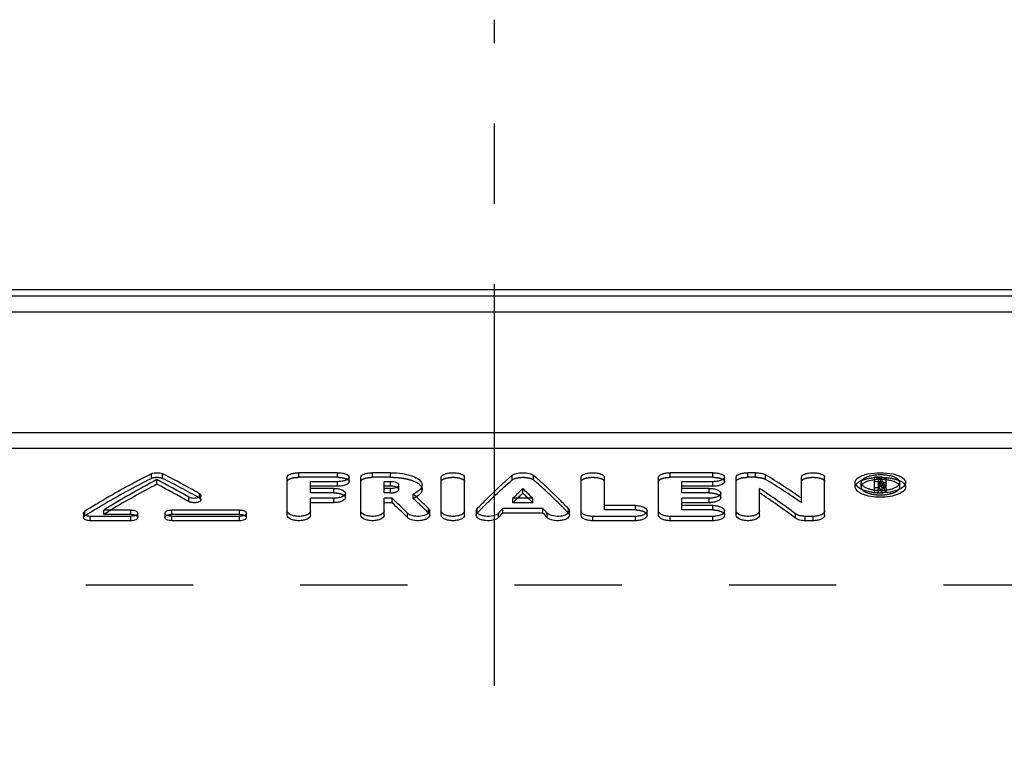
# Model space of a CAD drawing. Header units: millimetres. Extents: x 396 to 604, y 421 to 579.
# Tile 4 of 5: x 471 to 531, y 534 to 579. Entities that reach past the tile are written whole.
import ezdxf

# ---------------------------------------------------------------- set-up
doc = ezdxf.new("R2010")
doc.units = ezdxf.units.MM
doc.header["$LTSCALE"] = 65.185185
doc.linetypes.add('CENTER', pattern=[0.6, 0.375, -0.075, 0.075, -0.075])
doc.linetypes.add('HIDDEN', pattern=[0.2, 0.1, -0.1])
for name, color, linetype in [('KOERPER', 7, 'CONTINUOUS'), ('KONST.EL_MIT_GEO', 7, 'CONTINUOUS'), ('L1', 7, 'CONTINUOUS')]:
    doc.layers.add(name, color=color, linetype=linetype)

msp = doc.modelspace()

# ---------------------------------------------------------------- linework, layer by layer
at = {"layer": 'KOERPER', "color": 8, "linetype": 'HIDDEN'}
msp.add_line((599, 544.504), (401, 544.504), dxfattribs=at)
at = {"layer": 'KONST.EL_MIT_GEO', "color": 7, "linetype": 'Continuous'}
for p, q in [((536.309, 562.475), (463.691, 562.475)), ((463.374, 562.099), (536.626, 562.099)), ((463.374, 561.135), (536.626, 561.135)), ((456.747, 553.788), (543.253, 553.788)), ((457.069, 552.827), (542.931, 552.827)), ((479.469, 550.645), (479.469, 550.922)), ((487.389, 548.753), (487.389, 551.073)), ((490.456, 551.341), (488.096, 551.341)), ((491.162, 550.796), (491.162, 551.073)), ((491.87, 548.753), (491.87, 551.073)), ((493.676, 551.341), (492.577, 551.341)), ((496.761, 548.753), (496.761, 551.074)), ((498.177, 548.753), (498.177, 551.073)), ((505.262, 548.753), (505.262, 551.074)), ((506.677, 549.344), (506.677, 551.073)), ((509.978, 548.753), (509.978, 551.073)), ((513.282, 551.341), (510.686, 551.341)), ((513.988, 550.796), (513.988, 551.073)), ((514.695, 548.753), (514.695, 551.073)), ((515.875, 551.341), (515.403, 551.341)), ((518.66, 549.791), (518.66, 551.074)), ((520.075, 548.753), (520.075, 551.073)), ((523.111, 550.292), (523.111, 551.073)), ((523.466, 551.073), (523.111, 551.073)), ((523.346, 550.789), (523.346, 550.981)), ((523.466, 550.981), (523.346, 550.981)), ((523.466, 550.789), (523.466, 550.981)), ((523.582, 550.789), (523.582, 550.936)), ((523.818, 550.559), (523.818, 550.936)), ((488.804, 550.391), (488.804, 550.797)), ((490.455, 550.797), (488.804, 550.797)), ((490.455, 550.521), (488.804, 550.521)), ((490.22, 550.391), (488.804, 550.391)), ((490.455, 550.521), (490.455, 550.797)), ((493.285, 550.391), (493.285, 550.797)), ((493.675, 550.797), (493.285, 550.797)), ((493.676, 550.521), (493.285, 550.521)), ((493.676, 550.391), (493.285, 550.391)), ((493.676, 550.521), (493.675, 550.797)), ((495.593, 550.32), (495.593, 550.595)), ((501.719, 550.098), (501.719, 550.371)), ((511.394, 550.391), (511.394, 550.797)), ((513.28, 550.797), (511.394, 550.797)), ((513.28, 550.521), (511.394, 550.521)), ((513.046, 550.391), (511.394, 550.391)), ((513.28, 550.521), (513.28, 550.797)), ((516.111, 548.753), (516.111, 550.39)), ((521.931, 550.474), (521.931, 550.749)), ((523.419, 550.42), (523.111, 550.415)), ((523.467, 550.789), (523.346, 550.789)), ((523.346, 550.271), (523.346, 550.695)), ((523.419, 550.695), (523.346, 550.695)), ((523.419, 550.42), (523.419, 550.695)), ((523.436, 550.664), (523.419, 550.695)), ((523.436, 550.389), (523.419, 550.42)), ((523.47, 550.602), (523.436, 550.664)), ((523.572, 550.27), (523.572, 550.415)), ((523.814, 550.415), (523.572, 550.415)), ((523.668, 550.683), (523.65, 550.716)), ((523.814, 550.29), (523.814, 550.415)), ((525, 550.474), (525, 550.749)), ((481.403, 549.583), (481.403, 549.854)), ((482.146, 549.689), (482.146, 549.96)), ((488.804, 548.753), (488.804, 549.79)), ((490.219, 549.79), (488.804, 549.79)), ((490.219, 549.519), (490.219, 549.79)), ((490.927, 549.822), (490.927, 550.094)), ((493.285, 548.753), (493.285, 549.79)), ((493.768, 549.79), (493.285, 549.79)), ((493.768, 549.519), (493.768, 549.79)), ((502.321, 549.79), (501.117, 549.79)), ((511.394, 549.344), (511.394, 549.79)), ((513.045, 549.79), (511.394, 549.79)), ((513.045, 549.519), (513.045, 549.79)), ((513.752, 549.822), (513.752, 550.094)), ((490.219, 549.519), (488.804, 549.519)), ((493.768, 549.519), (493.285, 549.519)), ((500.494, 548.888), (500.494, 549.155)), ((502.944, 549.155), (500.494, 549.155)), ((502.944, 548.888), (502.944, 549.155)), ((508.565, 549.344), (506.677, 549.344)), ((513.045, 549.519), (511.394, 549.519)), ((513.282, 549.344), (511.394, 549.344)), ((475, 548.881), (475, 548.616)), ((475.413, 548.421), (475.413, 548.685)), ((477.889, 548.685), (475.413, 548.685)), ((477.89, 549.073), (476.236, 549.073)), ((477.889, 548.421), (477.889, 548.685)), ((478.302, 548.616), (478.302, 548.881)), ((479.953, 548.881), (479.953, 548.615)), ((480.366, 548.421), (480.365, 548.685)), ((484.493, 548.685), (480.365, 548.685)), ((484.494, 549.073), (480.366, 549.073)), ((484.493, 548.421), (484.493, 548.685)), ((484.905, 548.616), (484.905, 548.881)), ((494.705, 548.614), (494.705, 548.879)), ((496.054, 548.753), (496.054, 549.019)), ((498.884, 549.02), (498.884, 548.754)), ((500.239, 548.62), (500.239, 548.885)), ((502.944, 548.888), (500.494, 548.888)), ((503.199, 548.62), (503.199, 548.885)), ((504.554, 548.753), (504.554, 549.019)), ((505.969, 548.421), (505.969, 548.685)), ((508.563, 548.685), (505.969, 548.685)), ((508.563, 548.421), (508.563, 548.685)), ((509.271, 548.753), (509.271, 549.019)), ((510.686, 548.421), (510.686, 548.685)), ((513.28, 548.685), (510.686, 548.685)), ((513.28, 548.421), (513.28, 548.685)), ((513.988, 548.753), (513.988, 549.019)), ((518.296, 548.578), (518.296, 548.843)), ((518.896, 548.421), (518.896, 548.685)), ((519.368, 548.685), (518.896, 548.685)), ((519.368, 548.421), (519.368, 548.685)), ((477.889, 548.421), (475.413, 548.421)), ((484.493, 548.421), (480.366, 548.421)), ((508.563, 548.421), (505.969, 548.421)), ((513.28, 548.421), (510.686, 548.421)), ((519.368, 548.421), (518.896, 548.421))]:
    msp.add_line(p, q, dxfattribs=at)
at = {"layer": 'KONST.EL_MIT_GEO', "color": 8, "linetype": 'HIDDEN'}
for p, q in [((479.133, 551), (479.134, 551.279)), ((479.805, 551), (479.805, 551.278)), ((488.096, 551.063), (488.096, 551.341)), ((490.455, 551.063), (488.096, 551.063)), ((490.455, 551.063), (490.456, 551.341)), ((492.577, 551.063), (492.577, 551.341)), ((493.676, 551.063), (492.577, 551.063)), ((493.676, 551.063), (493.676, 551.341)), ((501.071, 550.904), (501.072, 551.183)), ((502.367, 550.904), (502.367, 551.182)), ((510.686, 551.063), (510.686, 551.341)), ((513.28, 551.063), (510.686, 551.063)), ((513.28, 551.063), (513.282, 551.341)), ((515.403, 551.063), (515.403, 551.341)), ((515.875, 551.063), (515.403, 551.063)), ((515.875, 551.063), (515.875, 551.341)), ((516.475, 550.938), (516.475, 551.216)), ((523.466, 550.981), (523.466, 551.073)), ((488.804, 550.117), (488.804, 550.391)), ((490.219, 550.117), (490.22, 550.391)), ((493.285, 550.117), (493.285, 550.391)), ((493.676, 550.117), (493.676, 550.391)), ((494.177, 550.322), (494.177, 550.597)), ((511.394, 550.117), (511.394, 550.391)), ((513.045, 550.117), (513.046, 550.391)), ((522.286, 550.474), (522.286, 550.749)), ((523.346, 550.789), (523.111, 550.795)), ((523.111, 550.141), (523.111, 550.292)), ((523.346, 550.695), (523.346, 550.789)), ((523.466, 550.705), (523.346, 550.705)), ((523.466, 550.513), (523.346, 550.513)), ((523.466, 550.513), (523.467, 550.789)), ((523.582, 550.559), (523.582, 550.789)), ((523.65, 550.44), (523.65, 550.716)), ((523.814, 550.141), (523.814, 550.29)), ((524.645, 550.474), (524.645, 550.749)), ((482.064, 549.794), (482.065, 550.066)), ((490.219, 550.117), (488.804, 550.117)), ((493.676, 550.117), (493.285, 550.117)), ((495.056, 549.771), (495.056, 550.043)), ((501.117, 549.519), (501.117, 549.79)), ((502.321, 549.519), (502.321, 549.79)), ((513.045, 550.117), (511.394, 550.117)), ((518.66, 549.52), (518.66, 549.791)), ((523.346, 550.141), (523.111, 550.141)), ((523.346, 550.141), (523.346, 550.271)), ((523.572, 550.141), (523.572, 550.27)), ((523.814, 550.141), (523.572, 550.141)), ((495.988, 548.89), (495.988, 549.156)), ((498.944, 548.884), (498.944, 549.15)), ((502.321, 549.519), (501.117, 549.519)), ((504.494, 548.884), (504.495, 549.15)), ((506.677, 549.076), (506.677, 549.344)), ((508.563, 549.076), (508.565, 549.344)), ((511.394, 549.076), (511.394, 549.344)), ((513.28, 549.076), (513.282, 549.344)), ((475.082, 548.73), (475.082, 548.996)), ((476.236, 548.807), (476.236, 549.073)), ((477.889, 548.807), (476.236, 548.807)), ((476.595, 549.026), (476.674, 549.074)), ((477.889, 548.807), (477.89, 549.073)), ((480.366, 548.807), (480.366, 549.073)), ((484.493, 548.807), (480.366, 548.807)), ((484.493, 548.807), (484.494, 549.073)), ((508.563, 549.076), (506.677, 549.076)), ((513.28, 549.076), (511.394, 549.076))]:
    msp.add_line(p, q, dxfattribs=at)
at = {"layer": 'KONST.EL_MIT_GEO', "color": 7, "linetype": 'Continuous'}
for centre, radius, start, end in [((501.907, 506.13), 50.567, 116.76644, 120.8425), ((503.657, 504.862), 52.024, 117.70581, 121.80809), ((456.002, 506.157), 50.543, 59.83079, 62.33506), ((457.769, 507.51), 49.003, 60.95163, 63.27581), ((495.438, 516.58), 40.524, 55.03777, 58.7274), ((523.44, 548.475), 2.732, 93.85572, 99.42861), ((523.424, 548.295), 2.633, 96.85746, 99.27246), ((523.461, 548.204), 3.004, 91.36211, 93.91407), ((523.464, 548.097), 3.111, 88.87482, 91.37205), ((523.466, 550.177), 0.896, 84.09699, 90.00726), ((523.513, 548.318), 2.61, 80.95526, 83.27365), ((503.343, 504.904), 51.597, 117.56149, 121.12348), ((456.066, 505.758), 50.622, 59.96607, 62.46323), ((456.968, 506.056), 50.662, 60.63256, 60.958), ((493.677, 549.249), 1.272, 86.46302, 90.03508), ((523.262, 527.481), 31.433, 133.26374, 134.78997), ((480.176, 527.481), 31.433, 45.21003, 46.73626), ((491.933, 513.909), 43.765, 52.95968, 56.46514), ((523.456, 552.921), 2.653, 262.50314, 266.02075), ((500.241, 537.531), 26.521, 28.70444, 29.00194), ((499.52, 537.481), 27.31, 28.2686, 28.71673), ((523.525, 551.232), 0.531, 283.60648, 287.36175), ((500.541, 537.907), 26.421, 28.75236, 28.91654), ((523.48, 552.866), 2.598, 274.31297, 277.39443), ((499.801, 537.502), 27.265, 28.26834, 28.75068), ((523.501, 552.705), 2.436, 277.38466, 280.35693), ((456.729, 505.632), 51.149, 60.30916, 60.63256), ((469.249, 523.63), 35.854, 44.766, 46.85389), ((472.445, 525.349), 33.482, 46.55162, 47.52057), ((522.954, 527.411), 31.075, 133.44527, 133.93254), ((522.514, 527.876), 30.434, 133.09886, 133.44477), ((480.924, 527.876), 30.434, 46.55523, 46.90114), ((480.484, 527.411), 31.075, 46.06746, 46.55473), ((492.027, 513.578), 43.761, 53.10953, 56.60895), ((523.444, 553.453), 3.334, 262.19948, 264.86207), ((523.466, 553.696), 3.578, 264.86804, 272.52514), ((523.465, 553.033), 2.765, 266.00515, 267.54747), ((523.467, 553.082), 2.815, 267.54522, 268.76403), ((523.467, 553.092), 2.824, 268.76077, 271.51163), ((523.47, 552.998), 2.73, 271.50109, 274.31004), ((523.766, 552.223), 2.07, 286.78552, 290.41282), ((503.688, 503.116), 54.068, 120.82523, 121.94271), ((469.382, 523.359), 35.764, 44.92188, 47.00953), ((471.209, 524.046), 35.278, 45.38026, 46.54988), ((526.425, 524.359), 35.878, 136.28143, 136.8755), ((477.014, 524.36), 35.877, 43.12605, 43.71876), ((513.046, 551.169), 1.65, 269.96327, 273.36892), ((526.275, 524.101), 35.764, 136.12553, 136.71841), ((477.163, 524.101), 35.764, 43.28159, 43.87447)]:
    msp.add_arc(centre, radius, start, end, dxfattribs=at)
at = {"layer": 'KONST.EL_MIT_GEO', "color": 8, "linetype": 'HIDDEN'}
for centre, radius, start, end in [((457.566, 506.611), 49.648, 60.43328, 63.38825), ((495.512, 516.235), 40.544, 55.1841, 58.866), ((523.448, 548.093), 2.836, 93.77751, 96.84746), ((523.46, 547.927), 3.002, 92.17172, 93.79482), ((523.463, 547.861), 3.069, 91.29518, 92.17507), ((523.464, 547.803), 3.127, 88.84059, 91.29179), ((523.464, 547.785), 3.145, 87.83708, 88.84508), ((523.465, 547.829), 3.101, 86.4116, 87.8395), ((523.479, 548.022), 2.907, 83.28899, 86.43896), ((500.28, 537.418), 26.753, 28.39613, 29.12754), ((471.689, 524.134), 34.688, 45.53392, 47.65171), ((523.606, 526.735), 32.014, 133.93358, 134.62638), ((479.832, 526.735), 32.014, 45.37362, 46.06642), ((499.554, 537.154), 27.305, 28.39968, 28.70439), ((504.794, 502.475), 54.426, 121.20554, 121.64847)]:
    msp.add_arc(centre, radius, start, end, dxfattribs=at)
for points, knots in [([(475.082, 548.73), (475.418, 548.938), (476.742, 549.74), (478.102, 550.484), (479.133, 551)], [0, 0, 0, 0, 0.254938, 1, 1, 1, 1]), ([(479.133, 551), (479.235, 551.051), (479.47, 551.074), (479.704, 551.051), (479.805, 551)], [0, 0, 0, 0, 0.500766, 1, 1, 1, 1]), ([(487.389, 550.796), (487.389, 550.889), (487.592, 550.999), (487.832, 551.049), (488.006, 551.063), (488.096, 551.063)], [0, 0, 0, 0, 0.355118, 0.65633, 1, 1, 1, 1]), ([(490.455, 551.063), (490.545, 551.063), (490.719, 551.049), (490.959, 550.998), (491.162, 550.89), (491.162, 550.796)], [0, 0, 0, 0, 0.344227, 0.643957, 1, 1, 1, 1]), ([(491.87, 550.796), (491.87, 550.889), (492.073, 550.999), (492.313, 551.049), (492.487, 551.063), (492.577, 551.063)], [0, 0, 0, 0, 0.355118, 0.65633, 1, 1, 1, 1]), ([(493.676, 551.063), (493.923, 551.063), (494.281, 551.039), (494.737, 550.947), (495.169, 550.821), (495.593, 550.578), (495.593, 550.32)], [0, 0, 0, 0, 0.344539, 0.501054, 0.640576, 1, 1, 1, 1]), ([(496.761, 550.796), (496.761, 550.889), (496.965, 550.998), (497.205, 551.049), (497.468, 551.07), (497.732, 551.049), (497.973, 550.999), (498.177, 550.89), (498.177, 550.796)], [0, 0, 0, 0, 0.177853, 0.327771, 0.499446, 0.671765, 0.821548, 1, 1, 1, 1]), ([(498.944, 548.884), (499.119, 549.066), (499.805, 549.764), (500.521, 550.432), (501.071, 550.904)], [0, 0, 0, 0, 0.258634, 1, 1, 1, 1]), ([(501.071, 550.904), (501.143, 550.966), (501.366, 551.04), (501.719, 551.075), (502.071, 551.041), (502.294, 550.966), (502.367, 550.904)], [0, 0, 0, 0, 0.211467, 0.499334, 0.788179, 1, 1, 1, 1]), ([(504.494, 548.884), (504.319, 549.066), (503.633, 549.764), (502.917, 550.432), (502.367, 550.904)], [0, 0, 0, 0, 0.258634, 1, 1, 1, 1]), ([(505.262, 550.796), (505.262, 550.889), (505.465, 550.998), (505.705, 551.049), (505.969, 551.07), (506.232, 551.049), (506.473, 550.999), (506.677, 550.89), (506.677, 550.796)], [0, 0, 0, 0, 0.177853, 0.327771, 0.499446, 0.671765, 0.821548, 1, 1, 1, 1]), ([(509.978, 550.796), (509.978, 550.889), (510.182, 550.999), (510.422, 551.049), (510.596, 551.063), (510.686, 551.063)], [0, 0, 0, 0, 0.355118, 0.65633, 1, 1, 1, 1]), ([(513.28, 551.063), (513.371, 551.063), (513.545, 551.049), (513.785, 550.998), (513.988, 550.89), (513.988, 550.796)], [0, 0, 0, 0, 0.344227, 0.643957, 1, 1, 1, 1]), ([(514.695, 550.796), (514.695, 550.889), (514.899, 550.999), (515.139, 551.049), (515.313, 551.063), (515.403, 551.063)], [0, 0, 0, 0, 0.355118, 0.65633, 1, 1, 1, 1]), ([(515.875, 551.063), (515.989, 551.063), (516.194, 551.045), (516.396, 550.986), (516.475, 550.938)], [0, 0, 0, 0, 0.553597, 1, 1, 1, 1]), ([(518.66, 550.796), (518.66, 550.889), (518.863, 550.998), (519.103, 551.049), (519.367, 551.07), (519.631, 551.049), (519.871, 550.999), (520.075, 550.89), (520.075, 550.796)], [0, 0, 0, 0, 0.177853, 0.327771, 0.499446, 0.671765, 0.821548, 1, 1, 1, 1]), ([(521.931, 550.474), (521.931, 550.679), (522.369, 550.924), (522.895, 551.033), (523.467, 551.079), (524.039, 551.032), (524.564, 550.923), (525, 550.679), (525, 550.474)], [0, 0, 0, 0, 0.179298, 0.329068, 0.500284, 0.671989, 0.821223, 1, 1, 1, 1]), ([(493.676, 550.117), (493.74, 550.117), (493.864, 550.128), (494.037, 550.168), (494.177, 550.254), (494.177, 550.322)], [0, 0, 0, 0, 0.339524, 0.637926, 1, 1, 1, 1]), ([(494.177, 550.322), (494.177, 550.335), (494.16, 550.401), (494.092, 550.437), (494.043, 550.458)], [0, 0, 0, 0, 0.192173, 1, 1, 1, 1]), ([(522.338, 550.61), (522.33, 550.6), (522.302, 550.56), (522.286, 550.51), (522.286, 550.474)], [0, 0, 0, 0, 0.271436, 1, 1, 1, 1]), ([(522.286, 550.474), (522.286, 550.407), (522.388, 550.25), (522.657, 550.115), (523.029, 550.016), (523.464, 549.984), (523.899, 550.016), (524.272, 550.114), (524.543, 550.249), (524.645, 550.407), (524.645, 550.474)], [0, 0, 0, 0, 0.074209, 0.185021, 0.331571, 0.499526, 0.666861, 0.814272, 0.925356, 1, 1, 1, 1]), ([(523.466, 550.795), (523.55, 550.795), (523.669, 550.789), (523.818, 550.707), (523.818, 550.659)], [0, 0, 0, 0, 0.641243, 1, 1, 1, 1]), ([(523.582, 550.659), (523.582, 550.675), (523.533, 550.702), (523.493, 550.705), (523.466, 550.705)], [0, 0, 0, 0, 0.36181, 1, 1, 1, 1]), ([(523.466, 550.513), (523.493, 550.513), (523.533, 550.516), (523.582, 550.544), (523.582, 550.559)], [0, 0, 0, 0, 0.639837, 1, 1, 1, 1]), ([(523.773, 550.491), (523.767, 550.487), (523.739, 550.47), (523.708, 550.457), (523.684, 550.45)], [0, 0, 0, 0, 0.222711, 1, 1, 1, 1]), ([(524.645, 550.474), (524.645, 550.51), (524.629, 550.56), (524.601, 550.6), (524.593, 550.61)], [0, 0, 0, 0, 0.728663, 1, 1, 1, 1]), ([(482.064, 549.794), (482.077, 549.787), (482.115, 549.763), (482.146, 549.72), (482.146, 549.689)], [0, 0, 0, 0, 0.323316, 1, 1, 1, 1]), ([(490.219, 550.117), (490.309, 550.117), (490.483, 550.102), (490.73, 550.045), (490.927, 549.921), (490.927, 549.822)], [0, 0, 0, 0, 0.337917, 0.633802, 1, 1, 1, 1]), ([(495.247, 549.869), (495.232, 549.86), (495.17, 549.824), (495.106, 549.793), (495.056, 549.771)], [0, 0, 0, 0, 0.235622, 1, 1, 1, 1]), ([(513.045, 550.117), (513.135, 550.117), (513.309, 550.102), (513.556, 550.045), (513.752, 549.921), (513.752, 549.822)], [0, 0, 0, 0, 0.337917, 0.633802, 1, 1, 1, 1]), ([(475, 548.616), (475, 548.626), (475.009, 548.675), (475.05, 548.71), (475.082, 548.73)], [0, 0, 0, 0, 0.21476, 1, 1, 1, 1]), ([(477.889, 548.807), (477.942, 548.807), (478.044, 548.797), (478.192, 548.758), (478.302, 548.676), (478.302, 548.616)], [0, 0, 0, 0, 0.333211, 0.621693, 1, 1, 1, 1]), ([(479.953, 548.615), (479.953, 548.676), (480.063, 548.758), (480.211, 548.797), (480.313, 548.807), (480.366, 548.807)], [0, 0, 0, 0, 0.377777, 0.669968, 1, 1, 1, 1]), ([(484.493, 548.807), (484.546, 548.807), (484.648, 548.797), (484.796, 548.758), (484.905, 548.676), (484.905, 548.616)], [0, 0, 0, 0, 0.333211, 0.621693, 1, 1, 1, 1]), ([(495.988, 548.89), (495.998, 548.88), (496.033, 548.842), (496.054, 548.79), (496.054, 548.753)], [0, 0, 0, 0, 0.288134, 1, 1, 1, 1]), ([(498.884, 548.754), (498.884, 548.789), (498.903, 548.837), (498.934, 548.874), (498.944, 548.884)], [0, 0, 0, 0, 0.71571, 1, 1, 1, 1]), ([(504.494, 548.884), (504.504, 548.874), (504.535, 548.837), (504.554, 548.788), (504.554, 548.753)], [0, 0, 0, 0, 0.285747, 1, 1, 1, 1]), ([(508.563, 549.076), (508.654, 549.076), (508.828, 549.059), (509.081, 548.995), (509.271, 548.856), (509.271, 548.753)], [0, 0, 0, 0, 0.331336, 0.62337, 1, 1, 1, 1]), ([(513.28, 549.076), (513.371, 549.076), (513.545, 549.059), (513.798, 548.995), (513.988, 548.856), (513.988, 548.753)], [0, 0, 0, 0, 0.331336, 0.62337, 1, 1, 1, 1])]:
    msp.add_open_spline(points, degree=3, knots=knots, dxfattribs=at)
at = {"layer": 'KONST.EL_MIT_GEO', "color": 7, "linetype": 'Continuous'}
for points, knots in [([(479.134, 551.279), (479.236, 551.33), (479.47, 551.353), (479.704, 551.33), (479.805, 551.278)], [0, 0, 0, 0, 0.500275, 1, 1, 1, 1]), ([(487.389, 551.073), (487.388, 551.167), (487.591, 551.277), (487.831, 551.327), (488.005, 551.341), (488.096, 551.341)], [0, 0, 0, 0, 0.355292, 0.655278, 1, 1, 1, 1]), ([(491.162, 551.073), (491.162, 550.979), (490.961, 550.866), (490.72, 550.811), (490.545, 550.796), (490.455, 550.797)], [0, 0, 0, 0, 0.357355, 0.656846, 1, 1, 1, 1]), ([(490.456, 551.341), (490.547, 551.341), (490.721, 551.327), (490.96, 551.276), (491.162, 551.166), (491.162, 551.073)], [0, 0, 0, 0, 0.344829, 0.644637, 1, 1, 1, 1]), ([(491.87, 551.073), (491.869, 551.167), (492.072, 551.277), (492.312, 551.327), (492.487, 551.341), (492.577, 551.341)], [0, 0, 0, 0, 0.355292, 0.655278, 1, 1, 1, 1]), ([(493.676, 551.341), (493.922, 551.341), (494.28, 551.318), (494.737, 551.226), (495.17, 551.098), (495.593, 550.852), (495.593, 550.595)], [0, 0, 0, 0, 0.342808, 0.50002, 0.641293, 1, 1, 1, 1]), ([(496.761, 551.074), (496.761, 551.167), (496.965, 551.277), (497.205, 551.327), (497.47, 551.349), (497.734, 551.327), (497.974, 551.277), (498.178, 551.167), (498.177, 551.073)], [0, 0, 0, 0, 0.178011, 0.328044, 0.500364, 0.67259, 0.822484, 1, 1, 1, 1]), ([(498.944, 549.15), (499.119, 549.334), (499.805, 550.036), (500.522, 550.707), (501.072, 551.183)], [0, 0, 0, 0, 0.258616, 1, 1, 1, 1]), ([(501.072, 551.183), (501.144, 551.245), (501.367, 551.319), (501.72, 551.354), (502.072, 551.319), (502.295, 551.244), (502.367, 551.182)], [0, 0, 0, 0, 0.211635, 0.500264, 0.788738, 1, 1, 1, 1]), ([(504.495, 549.15), (504.319, 549.333), (503.634, 550.035), (502.917, 550.707), (502.367, 551.182)], [0, 0, 0, 0, 0.258616, 1, 1, 1, 1]), ([(505.262, 551.074), (505.262, 551.167), (505.465, 551.277), (505.706, 551.327), (505.97, 551.349), (506.234, 551.327), (506.474, 551.277), (506.678, 551.167), (506.677, 551.073)], [0, 0, 0, 0, 0.178011, 0.328044, 0.500364, 0.67259, 0.822484, 1, 1, 1, 1]), ([(509.978, 551.073), (509.978, 551.167), (510.181, 551.277), (510.421, 551.327), (510.595, 551.341), (510.686, 551.341)], [0, 0, 0, 0, 0.355292, 0.655278, 1, 1, 1, 1]), ([(513.988, 551.073), (513.988, 550.979), (513.787, 550.866), (513.546, 550.811), (513.371, 550.796), (513.28, 550.797)], [0, 0, 0, 0, 0.357355, 0.656846, 1, 1, 1, 1]), ([(513.282, 551.341), (513.373, 551.341), (513.546, 551.327), (513.786, 551.276), (513.988, 551.166), (513.988, 551.073)], [0, 0, 0, 0, 0.344829, 0.644637, 1, 1, 1, 1]), ([(514.695, 551.073), (514.695, 551.167), (514.898, 551.277), (515.138, 551.327), (515.312, 551.341), (515.403, 551.341)], [0, 0, 0, 0, 0.355292, 0.655278, 1, 1, 1, 1]), ([(515.875, 551.341), (515.99, 551.341), (516.195, 551.323), (516.397, 551.263), (516.475, 551.216)], [0, 0, 0, 0, 0.558795, 1, 1, 1, 1]), ([(518.66, 551.074), (518.66, 551.167), (518.863, 551.277), (519.104, 551.327), (519.368, 551.349), (519.633, 551.327), (519.873, 551.277), (520.076, 551.167), (520.075, 551.073)], [0, 0, 0, 0, 0.178011, 0.328044, 0.500364, 0.67259, 0.822484, 1, 1, 1, 1]), ([(521.931, 550.749), (521.93, 550.871), (522.108, 551.057), (522.396, 551.185), (522.594, 551.242), (522.702, 551.265)], [0, 0, 0, 0, 0.37584, 0.657399, 1, 1, 1, 1]), ([(522.992, 551.17), (522.894, 551.154), (522.715, 551.111), (522.457, 551.012), (522.285, 550.855), (522.286, 550.749)], [0, 0, 0, 0, 0.345544, 0.630873, 1, 1, 1, 1]), ([(522.702, 551.265), (522.952, 551.319), (523.467, 551.364), (523.981, 551.319), (524.231, 551.265)], [0, 0, 0, 0, 0.500074, 1, 1, 1, 1]), ([(523, 550.893), (522.94, 550.884), (522.862, 550.868), (522.785, 550.848), (522.767, 550.843)], [0, 0, 0, 0, 0.760869, 1, 1, 1, 1]), ([(523.582, 550.936), (523.582, 550.952), (523.533, 550.979), (523.493, 550.981), (523.466, 550.981)], [0, 0, 0, 0, 0.360052, 1, 1, 1, 1]), ([(523.926, 551.172), (523.894, 551.177), (523.761, 551.196), (523.627, 551.205), (523.525, 551.207)], [0, 0, 0, 0, 0.242797, 1, 1, 1, 1]), ([(523.68, 551.045), (523.692, 551.041), (523.731, 551.028), (523.769, 551.009), (523.791, 550.989)], [0, 0, 0, 0, 0.292984, 1, 1, 1, 1]), ([(524.645, 550.749), (524.646, 550.857), (524.47, 551.014), (524.208, 551.114), (524.025, 551.156), (523.926, 551.172)], [0, 0, 0, 0, 0.368545, 0.654291, 1, 1, 1, 1]), ([(524.231, 551.265), (524.339, 551.241), (524.536, 551.185), (524.824, 551.057), (525.001, 550.871), (525, 550.749)], [0, 0, 0, 0, 0.34254, 0.624067, 1, 1, 1, 1]), ([(490.22, 550.391), (490.311, 550.391), (490.485, 550.375), (490.731, 550.318), (490.927, 550.192), (490.927, 550.094)], [0, 0, 0, 0, 0.338144, 0.634065, 1, 1, 1, 1]), ([(491.162, 550.796), (491.162, 550.701), (490.96, 550.589), (490.719, 550.536), (490.545, 550.521), (490.455, 550.521)], [0, 0, 0, 0, 0.357404, 0.658524, 1, 1, 1, 1]), ([(494.177, 550.597), (494.177, 550.665), (494.035, 550.748), (493.863, 550.787), (493.74, 550.797), (493.675, 550.797)], [0, 0, 0, 0, 0.361688, 0.659343, 1, 1, 1, 1]), ([(493.676, 550.391), (493.79, 550.391), (493.963, 550.408), (494.158, 550.509), (494.175, 550.576)], [0, 0, 0, 0, 0.621304, 1, 1, 1, 1]), ([(494.043, 550.458), (494.023, 550.466), (493.93, 550.499), (493.832, 550.514), (493.756, 550.519)], [0, 0, 0, 0, 0.222851, 1, 1, 1, 1]), ([(494.175, 550.576), (494.176, 550.579), (494.177, 550.586), (494.177, 550.593), (494.177, 550.597)], [0, 0, 0, 0, 0.503527, 1, 1, 1, 1]), ([(495.593, 550.595), (495.592, 550.544), (495.554, 550.399), (495.361, 550.198), (495.17, 550.093), (495.056, 550.043)], [0, 0, 0, 0, 0.189618, 0.538316, 1, 1, 1, 1]), ([(513.046, 550.391), (513.137, 550.391), (513.31, 550.375), (513.557, 550.318), (513.752, 550.192), (513.752, 550.094)], [0, 0, 0, 0, 0.338144, 0.634065, 1, 1, 1, 1]), ([(513.988, 550.796), (513.988, 550.701), (513.785, 550.589), (513.545, 550.536), (513.371, 550.521), (513.28, 550.521)], [0, 0, 0, 0, 0.357404, 0.658524, 1, 1, 1, 1]), ([(522.076, 550.487), (522.054, 550.506), (521.982, 550.577), (521.931, 550.677), (521.931, 550.749)], [0, 0, 0, 0, 0.293253, 1, 1, 1, 1]), ([(525, 550.474), (525, 550.386), (524.91, 550.245), (524.734, 550.12), (524.46, 549.984), (524.03, 549.876), (523.464, 549.83), (522.898, 549.876), (522.469, 549.986), (522.195, 550.121), (522.02, 550.246), (521.931, 550.387), (521.931, 550.474)], [0, 0, 0, 0, 0.074525, 0.125466, 0.185984, 0.333062, 0.500269, 0.667958, 0.814518, 0.875167, 0.925867, 1, 1, 1, 1]), ([(522.567, 550.241), (522.525, 550.254), (522.376, 550.303), (522.232, 550.371), (522.14, 550.436)], [0, 0, 0, 0, 0.279699, 1, 1, 1, 1]), ([(522.286, 550.749), (522.286, 550.666), (522.39, 550.535), (522.574, 550.431), (522.699, 550.384), (522.768, 550.363)], [0, 0, 0, 0, 0.38673, 0.664318, 1, 1, 1, 1]), ([(522.767, 550.843), (522.677, 550.818), (522.522, 550.762), (522.383, 550.665), (522.338, 550.61)], [0, 0, 0, 0, 0.569636, 1, 1, 1, 1]), ([(522.768, 550.363), (522.794, 550.355), (522.906, 550.324), (523.022, 550.302), (523.11, 550.291)], [0, 0, 0, 0, 0.236945, 1, 1, 1, 1]), ([(523.467, 550.789), (523.49, 550.789), (523.521, 550.792), (523.549, 550.803), (523.555, 550.806)], [0, 0, 0, 0, 0.78576, 1, 1, 1, 1]), ([(523.555, 550.806), (523.559, 550.807), (523.571, 550.814), (523.582, 550.826), (523.582, 550.835)], [0, 0, 0, 0, 0.324921, 1, 1, 1, 1]), ([(523.818, 550.835), (523.818, 550.824), (523.797, 550.764), (523.73, 550.74), (523.683, 550.725)], [0, 0, 0, 0, 0.179361, 1, 1, 1, 1]), ([(523.818, 550.559), (523.818, 550.54), (523.801, 550.513), (523.78, 550.496), (523.773, 550.491)], [0, 0, 0, 0, 0.695851, 1, 1, 1, 1]), ([(524.593, 550.61), (524.549, 550.666), (524.408, 550.763), (524.251, 550.819), (524.16, 550.844)], [0, 0, 0, 0, 0.428202, 1, 1, 1, 1]), ([(524.173, 550.366), (524.296, 550.404), (524.493, 550.477), (524.646, 550.667), (524.645, 550.749)], [0, 0, 0, 0, 0.611358, 1, 1, 1, 1]), ([(525, 550.749), (525.001, 550.654), (524.844, 550.43), (524.624, 550.333), (524.488, 550.282)], [0, 0, 0, 0, 0.396913, 1, 1, 1, 1]), ([(481.601, 549.791), (481.582, 549.794), (481.514, 549.806), (481.446, 549.828), (481.403, 549.854)], [0, 0, 0, 0, 0.279443, 1, 1, 1, 1]), ([(482.146, 549.689), (482.146, 549.646), (482.078, 549.582), (481.973, 549.542), (481.818, 549.507), (481.622, 549.509), (481.465, 549.547), (481.403, 549.583)], [0, 0, 0, 0, 0.158922, 0.280537, 0.423681, 0.735068, 1, 1, 1, 1]), ([(482.146, 549.96), (482.146, 549.885), (481.979, 549.804), (481.795, 549.778), (481.665, 549.782), (481.601, 549.791)], [0, 0, 0, 0, 0.373882, 0.677826, 1, 1, 1, 1]), ([(482.065, 550.066), (482.077, 550.059), (482.114, 550.035), (482.146, 549.992), (482.146, 549.96)], [0, 0, 0, 0, 0.309446, 1, 1, 1, 1]), ([(490.927, 550.094), (490.926, 549.995), (490.732, 549.867), (490.484, 549.806), (490.31, 549.789), (490.219, 549.79)], [0, 0, 0, 0, 0.367867, 0.663473, 1, 1, 1, 1]), ([(490.927, 549.822), (490.927, 549.723), (490.731, 549.596), (490.483, 549.535), (490.309, 549.519), (490.219, 549.519)], [0, 0, 0, 0, 0.367628, 0.664896, 1, 1, 1, 1]), ([(495.564, 550.187), (495.551, 550.158), (495.473, 550.027), (495.349, 549.93), (495.247, 549.869)], [0, 0, 0, 0, 0.212712, 1, 1, 1, 1]), ([(513.752, 550.094), (513.752, 549.995), (513.558, 549.867), (513.31, 549.806), (513.135, 549.789), (513.045, 549.79)], [0, 0, 0, 0, 0.367867, 0.663473, 1, 1, 1, 1]), ([(513.752, 549.822), (513.752, 549.734), (513.592, 549.614), (513.374, 549.55), (513.223, 549.527), (513.143, 549.522)], [0, 0, 0, 0, 0.369703, 0.662913, 1, 1, 1, 1]), ([(522.992, 550.15), (522.954, 550.155), (522.811, 550.177), (522.669, 550.21), (522.567, 550.241)], [0, 0, 0, 0, 0.261341, 1, 1, 1, 1]), ([(524.364, 550.241), (524.308, 550.224), (524.065, 550.16), (523.815, 550.13), (523.623, 550.122)], [0, 0, 0, 0, 0.233421, 1, 1, 1, 1]), ([(495.988, 549.156), (495.998, 549.146), (496.032, 549.108), (496.054, 549.056), (496.054, 549.019)], [0, 0, 0, 0, 0.279981, 1, 1, 1, 1]), ([(498.884, 549.02), (498.885, 549.055), (498.903, 549.104), (498.935, 549.141), (498.944, 549.15)], [0, 0, 0, 0, 0.721979, 1, 1, 1, 1]), ([(504.495, 549.15), (504.504, 549.14), (504.535, 549.103), (504.554, 549.054), (504.554, 549.019)], [0, 0, 0, 0, 0.27753, 1, 1, 1, 1]), ([(508.565, 549.344), (508.656, 549.344), (508.829, 549.326), (509.083, 549.262), (509.271, 549.122), (509.271, 549.019)], [0, 0, 0, 0, 0.331676, 0.623777, 1, 1, 1, 1]), ([(513.282, 549.344), (513.373, 549.344), (513.546, 549.326), (513.8, 549.262), (513.988, 549.122), (513.988, 549.019)], [0, 0, 0, 0, 0.331676, 0.623777, 1, 1, 1, 1]), ([(475, 548.881), (475, 548.891), (475.009, 548.94), (475.05, 548.976), (475.082, 548.996)], [0, 0, 0, 0, 0.215372, 1, 1, 1, 1]), ([(475.413, 548.685), (475.36, 548.685), (475.258, 548.696), (475.109, 548.736), (475, 548.82), (475, 548.881)], [0, 0, 0, 0, 0.329796, 0.621312, 1, 1, 1, 1]), ([(475.413, 548.421), (475.314, 548.421), (475.16, 548.434), (475, 548.554), (475, 548.616)], [0, 0, 0, 0, 0.618309, 1, 1, 1, 1]), ([(478.302, 548.881), (478.302, 548.82), (478.193, 548.736), (478.044, 548.696), (477.942, 548.685), (477.889, 548.685)], [0, 0, 0, 0, 0.378659, 0.670261, 1, 1, 1, 1]), ([(478.302, 548.616), (478.302, 548.555), (478.142, 548.434), (477.988, 548.421), (477.889, 548.421)], [0, 0, 0, 0, 0.380255, 1, 1, 1, 1]), ([(477.89, 549.073), (477.943, 549.073), (478.044, 549.063), (478.193, 549.024), (478.302, 548.941), (478.302, 548.881)], [0, 0, 0, 0, 0.330548, 0.622344, 1, 1, 1, 1]), ([(479.953, 548.881), (479.953, 548.941), (480.062, 549.025), (480.211, 549.063), (480.313, 549.074), (480.366, 549.073)], [0, 0, 0, 0, 0.377579, 0.669418, 1, 1, 1, 1]), ([(480.365, 548.685), (480.312, 548.685), (480.21, 548.696), (480.062, 548.736), (479.953, 548.82), (479.953, 548.881)], [0, 0, 0, 0, 0.329706, 0.621263, 1, 1, 1, 1]), ([(480.366, 548.421), (480.312, 548.421), (480.211, 548.431), (480.062, 548.472), (479.953, 548.555), (479.953, 548.615)], [0, 0, 0, 0, 0.332289, 0.620553, 1, 1, 1, 1]), ([(484.906, 548.881), (484.906, 548.82), (484.797, 548.736), (484.648, 548.696), (484.546, 548.685), (484.493, 548.685)], [0, 0, 0, 0, 0.378659, 0.670261, 1, 1, 1, 1]), ([(484.905, 548.616), (484.905, 548.555), (484.746, 548.434), (484.592, 548.421), (484.493, 548.421)], [0, 0, 0, 0, 0.380255, 1, 1, 1, 1]), ([(484.494, 549.073), (484.547, 549.073), (484.648, 549.063), (484.796, 549.024), (484.906, 548.941), (484.906, 548.881)], [0, 0, 0, 0, 0.330548, 0.622344, 1, 1, 1, 1]), ([(488.804, 549.018), (488.804, 548.914), (488.615, 548.772), (488.36, 548.703), (488.095, 548.676), (487.831, 548.704), (487.576, 548.772), (487.387, 548.915), (487.389, 549.019)], [0, 0, 0, 0, 0.1893, 0.335259, 0.500303, 0.665263, 0.811102, 1, 1, 1, 1]), ([(488.804, 548.753), (488.804, 548.649), (488.615, 548.507), (488.361, 548.439), (488.097, 548.412), (487.833, 548.439), (487.577, 548.506), (487.389, 548.648), (487.389, 548.753)], [0, 0, 0, 0, 0.189136, 0.335002, 0.499473, 0.664555, 0.810266, 1, 1, 1, 1]), ([(493.285, 549.018), (493.285, 548.914), (493.096, 548.772), (492.841, 548.703), (492.576, 548.676), (492.312, 548.704), (492.057, 548.772), (491.868, 548.915), (491.87, 549.019)], [0, 0, 0, 0, 0.1893, 0.335259, 0.500303, 0.665263, 0.811102, 1, 1, 1, 1]), ([(493.285, 548.753), (493.285, 548.649), (493.096, 548.507), (492.842, 548.439), (492.578, 548.412), (492.314, 548.439), (492.059, 548.506), (491.87, 548.648), (491.87, 548.753)], [0, 0, 0, 0, 0.189136, 0.335002, 0.499473, 0.664555, 0.810266, 1, 1, 1, 1]), ([(496.035, 548.943), (495.993, 548.859), (495.777, 548.732), (495.414, 548.67), (495.027, 548.702), (494.782, 548.801), (494.705, 548.879)], [0, 0, 0, 0, 0.19558, 0.476315, 0.771699, 1, 1, 1, 1]), ([(496.054, 548.753), (496.054, 548.667), (495.919, 548.54), (495.714, 548.464), (495.42, 548.408), (495.069, 548.427), (494.791, 548.527), (494.705, 548.614)], [0, 0, 0, 0, 0.171163, 0.29933, 0.447607, 0.757515, 1, 1, 1, 1]), ([(498.177, 549.018), (498.177, 548.914), (497.988, 548.772), (497.733, 548.703), (497.468, 548.676), (497.204, 548.704), (496.949, 548.772), (496.76, 548.915), (496.761, 549.019)], [0, 0, 0, 0, 0.1893, 0.335259, 0.500303, 0.665263, 0.811102, 1, 1, 1, 1]), ([(498.177, 548.753), (498.177, 548.649), (497.988, 548.507), (497.734, 548.439), (497.47, 548.412), (497.205, 548.439), (496.95, 548.506), (496.761, 548.648), (496.761, 548.753)], [0, 0, 0, 0, 0.189136, 0.335002, 0.499473, 0.664555, 0.810266, 1, 1, 1, 1]), ([(500.239, 548.885), (500.156, 548.796), (499.877, 548.692), (499.524, 548.672), (499.227, 548.728), (499.02, 548.804), (498.883, 548.933), (498.884, 549.02)], [0, 0, 0, 0, 0.239593, 0.550308, 0.699966, 0.82845, 1, 1, 1, 1]), ([(500.239, 548.62), (500.156, 548.532), (499.878, 548.428), (499.526, 548.408), (499.229, 548.463), (499.021, 548.538), (498.884, 548.667), (498.884, 548.754)], [0, 0, 0, 0, 0.23926, 0.549378, 0.698335, 0.827961, 1, 1, 1, 1]), ([(504.531, 548.936), (504.486, 548.852), (504.265, 548.728), (503.899, 548.669), (503.515, 548.705), (503.272, 548.806), (503.199, 548.885)], [0, 0, 0, 0, 0.198883, 0.481323, 0.775313, 1, 1, 1, 1]), ([(504.554, 548.753), (504.554, 548.667), (504.417, 548.538), (504.21, 548.463), (503.913, 548.408), (503.56, 548.428), (503.282, 548.532), (503.199, 548.62)], [0, 0, 0, 0, 0.171811, 0.300827, 0.449812, 0.760004, 1, 1, 1, 1]), ([(505.969, 548.685), (505.878, 548.685), (505.704, 548.703), (505.449, 548.772), (505.261, 548.915), (505.262, 549.019)], [0, 0, 0, 0, 0.330178, 0.622009, 1, 1, 1, 1]), ([(505.969, 548.421), (505.879, 548.421), (505.705, 548.439), (505.45, 548.506), (505.262, 548.648), (505.262, 548.753)], [0, 0, 0, 0, 0.329272, 0.620599, 1, 1, 1, 1]), ([(509.271, 549.019), (509.271, 548.914), (509.083, 548.772), (508.829, 548.703), (508.654, 548.685), (508.563, 548.685)], [0, 0, 0, 0, 0.378087, 0.66988, 1, 1, 1, 1]), ([(509.271, 548.753), (509.271, 548.649), (509.082, 548.506), (508.828, 548.439), (508.654, 548.421), (508.563, 548.421)], [0, 0, 0, 0, 0.378105, 0.671506, 1, 1, 1, 1]), ([(510.686, 548.685), (510.595, 548.685), (510.421, 548.703), (510.166, 548.772), (509.978, 548.915), (509.978, 549.019)], [0, 0, 0, 0, 0.330178, 0.622009, 1, 1, 1, 1]), ([(510.686, 548.421), (510.596, 548.421), (510.422, 548.439), (510.167, 548.506), (509.978, 548.648), (509.978, 548.753)], [0, 0, 0, 0, 0.329272, 0.620599, 1, 1, 1, 1]), ([(513.988, 549.019), (513.988, 548.914), (513.8, 548.772), (513.546, 548.703), (513.371, 548.685), (513.28, 548.685)], [0, 0, 0, 0, 0.378087, 0.66988, 1, 1, 1, 1]), ([(513.988, 548.753), (513.988, 548.649), (513.799, 548.506), (513.545, 548.439), (513.371, 548.421), (513.28, 548.421)], [0, 0, 0, 0, 0.378105, 0.671506, 1, 1, 1, 1]), ([(516.111, 549.018), (516.111, 548.914), (515.922, 548.772), (515.667, 548.703), (515.402, 548.676), (515.138, 548.704), (514.883, 548.772), (514.694, 548.915), (514.695, 549.019)], [0, 0, 0, 0, 0.1893, 0.335259, 0.500303, 0.665263, 0.811102, 1, 1, 1, 1]), ([(516.111, 548.753), (516.111, 548.649), (515.922, 548.507), (515.668, 548.439), (515.404, 548.412), (515.14, 548.439), (514.884, 548.506), (514.695, 548.648), (514.695, 548.753)], [0, 0, 0, 0, 0.189136, 0.335002, 0.499473, 0.664555, 0.810266, 1, 1, 1, 1]), ([(518.896, 548.685), (518.781, 548.686), (518.571, 548.709), (518.371, 548.787), (518.296, 548.843)], [0, 0, 0, 0, 0.551642, 1, 1, 1, 1]), ([(518.896, 548.421), (518.782, 548.421), (518.573, 548.444), (518.372, 548.521), (518.296, 548.578)], [0, 0, 0, 0, 0.546561, 1, 1, 1, 1]), ([(520.075, 549.019), (520.076, 548.915), (519.887, 548.772), (519.633, 548.703), (519.459, 548.685), (519.368, 548.685)], [0, 0, 0, 0, 0.378012, 0.669856, 1, 1, 1, 1]), ([(520.075, 548.753), (520.075, 548.649), (519.887, 548.507), (519.632, 548.439), (519.458, 548.421), (519.368, 548.421)], [0, 0, 0, 0, 0.377708, 0.670765, 1, 1, 1, 1])]:
    msp.add_open_spline(points, degree=3, knots=knots, dxfattribs=at)
for points in [[(523.558, 551.068), (523.599, 551.064), (523.64, 551.056), (523.68, 551.045)], [(523.791, 550.989), (523.805, 550.975), (523.818, 550.956), (523.818, 550.936)], [(524.16, 550.844), (524.082, 550.866), (524.003, 550.882), (523.923, 550.895)], [(495.593, 550.32), (495.593, 550.275), (495.582, 550.229), (495.564, 550.187)], [(522.14, 550.436), (522.118, 550.452), (522.096, 550.469), (522.076, 550.487)], [(523.939, 550.309), (524.018, 550.324), (524.096, 550.342), (524.173, 550.366)], [(496.054, 549.019), (496.054, 548.993), (496.047, 548.966), (496.035, 548.943)], [(504.554, 549.019), (504.554, 548.991), (504.545, 548.961), (504.531, 548.936)]]:
    msp.add_open_spline(points, degree=3, dxfattribs=at)
at = {"layer": 'KONST.EL_MIT_GEO', "color": 8, "linetype": 'HIDDEN'}
msp.add_open_spline([(523.684, 550.45), (523.673, 550.446), (523.661, 550.443), (523.65, 550.44)], degree=3, dxfattribs=at)
at = {"layer": 'L1', "color": 2, "linetype": 'CENTER'}
msp.add_line((500, 421.042), (500, 578.909), dxfattribs=at)

doc.saveas('drawing.dxf')
